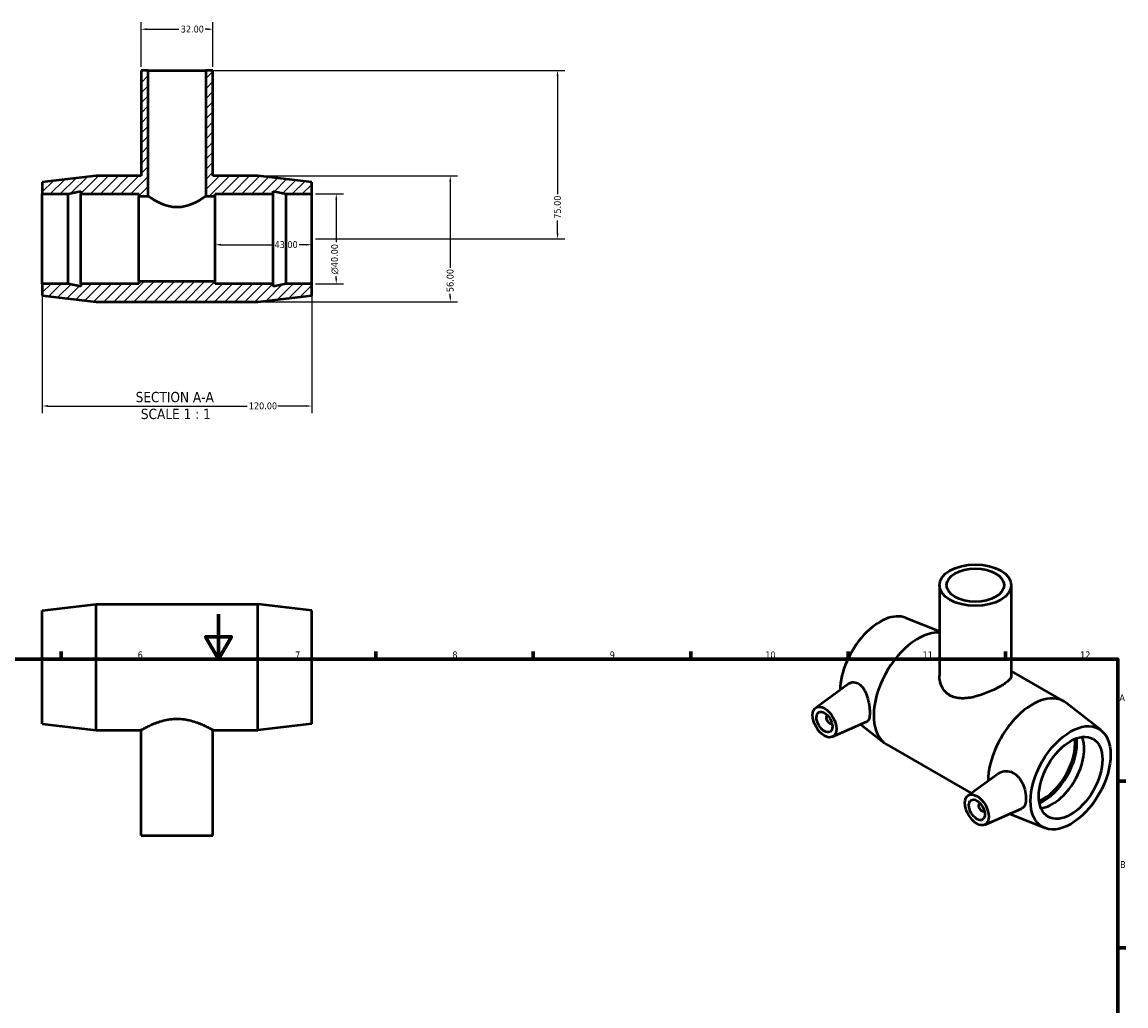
# Model space of a CAD drawing. Header units: millimetres. Extents: x 0 to 900, y -27 to 858.
# Tile 3 of 3: x 333 to 825, y 420 to 858. Entities that reach past the tile are written whole.
import ezdxf

# ---------------------------------------------------------------- set-up
doc = ezdxf.new("R2010")
doc.units = ezdxf.units.MM
for name, color, linetype, lineweight in [('Border (ANSI)', 7, 'Continuous', 70), ('Dimension (ANSI)', 7, 'Continuous', 25), ('Hatch (ANSI)', 7, 'Continuous', 18), ('Symbol (ANSI)', 7, 'Continuous', 25), ('Visible (ANSI)', 7, 'Continuous', 50)]:
    doc.layers.add(name, color=color, linetype=linetype, lineweight=lineweight)
doc.styles.add('Label Text (ANSI)', font='tahoma.ttf')
doc.styles.add('Note Text (ANSI)', font='tahoma.ttf')
doc.dimstyles.new('Default - mm (ANSI)', dxfattribs={"dimtxt": 3.048, "dimasz": 2.5, "dimexe": 3.175, "dimexo": 1.6002, "dimgap": 0.8, "dimtad": 0, "dimtoh": 1, "dimrnd": 1e-08, "dimzin": 4, "dimdsep": 46, "dimtxsty": 'Note Text (ANSI)', "dimcen": 0.09, "dimdle": 10, "dimclrd": 256, "dimclre": 256, "dimclrt": 256, "dimadec": 1, "dimazin": 1, "dimtfac": 1, "dimtofl": 0, "dimtmove": 0, "dimatfit": 3, "dimfxl": 1, "dimtolj": 1, "dimtzin": 4, "dimlwd": -1, "dimlwe": -1, "dimarcsym": 0})

# ---------------------------------------------------------------- blocks, each defined once
blk = doc.blocks.new('Borders Default Border')
at = {"layer": 'Border (ANSI)'}
for p, q in [((350.42, 574), (350.42, 577.45)), ((490.58, 574), (490.58, 577.45)), ((560.67, 574), (560.67, 577.45)), ((630.75, 574), (630.75, 577.45)), ((700.83, 574), (700.83, 577.45)), ((770.92, 574), (770.92, 577.45)), ((821, 519.75), (824.45, 519.75)), ((821, 445.5), (824.45, 445.5))]:
    blk.add_line(p, q, dxfattribs=at)
at = {"layer": 'Border (ANSI)', "flags": 128}
for points in [[(420.5, 594), (420.5, 574), (414.73, 584), (426.27, 584), (420.5, 574)], [(20, 20), (20, 574), (821, 574), (821, 20), (20, 20)]]:
    blk.add_lwpolyline(points, dxfattribs=at)
at = {"layer": 'Border (ANSI)', "attachment_point": 7, "style": 'Note Text (ANSI)'}
for s, insert, char_height in [('6', (384.49, 574.34), 3.05), ('7', (454.6, 574.4), 3.05), ('8', (524.63, 574.33), 3.05), ('9', (594.7, 574.34), 3.05), ('10', (663.96, 574.34), 3.048), ('11', (734.04, 574.4), 3.048), ('12', (804.13, 574.4), 3.048), ('A', (821.63, 555.35), 3.05), ('B', (821.99, 481.1), 3.05)]:
    blk.add_mtext(s, dxfattribs=dict(at, insert=insert, char_height=char_height))
blk = doc.blocks.new('*D7')
at = {"layer": 'Defpoints', "color": 0, "transparency": 16777216}
for p in [(462.03, 781.08), (462.03, 741.08), (472.92, 741.08)]:
    blk.add_point(p, dxfattribs=at)
at = {"layer": 'Dimension (ANSI)', "transparency": 16777216}
for p, q in [((463.63, 781.08), (476.1, 781.08)), ((472.92, 778.58), (472.92, 759.67)), ((472.92, 743.58), (472.92, 744.52)), ((463.63, 741.08), (476.1, 741.08))]:
    blk.add_line(p, q, dxfattribs=at)
for points in [[(472.51, 778.58), (473.34, 778.58), (472.92, 781.08)], [(472.51, 743.58), (473.34, 743.58), (472.92, 741.08)]]:
    blk.add_solid(points, dxfattribs=at)
at = {"layer": 'Dimension (ANSI)', "transparency": 16777216, "insert": (470.63, 745.32), "char_height": 3.048, "attachment_point": 1, "rotation": 90, "style": 'Note Text (ANSI)'}
blk.add_mtext('\\A1;\\fAIGDT|b0|i0;\\H3.0480;\\ln\\fTahoma|b0|i0;\\H3.0480;40.00', dxfattribs=at)
blk = doc.blocks.new('*D8')
at = {"layer": 'Defpoints', "color": 0, "transparency": 16777216}
for p in [(438.03, 789.08), (438.03, 733.08), (523.68, 733.08)]:
    blk.add_point(p, dxfattribs=at)
at = {"layer": 'Dimension (ANSI)', "transparency": 16777216}
for p, q in [((439.63, 789.08), (526.86, 789.08)), ((523.68, 786.58), (523.68, 748.19)), ((439.63, 733.08), (526.86, 733.08)), ((523.68, 735.58), (523.68, 736.59))]:
    blk.add_line(p, q, dxfattribs=at)
for points in [[(523.26, 786.58), (524.1, 786.58), (523.68, 789.08)], [(523.26, 735.58), (524.1, 735.58), (523.68, 733.08)]]:
    blk.add_solid(points, dxfattribs=at)
at = {"layer": 'Dimension (ANSI)', "transparency": 16777216, "insert": (522.09, 737.39), "char_height": 3.048, "attachment_point": 1, "rotation": 90, "style": 'Note Text (ANSI)'}
blk.add_mtext('\\A1;56.00', dxfattribs=at)
blk = doc.blocks.new('*D9')
at = {"layer": 'Defpoints', "color": 0, "transparency": 16777216}
for p in [(414.83, 836.08), (462.03, 761.08), (571.46, 761.08)]:
    blk.add_point(p, dxfattribs=at)
at = {"layer": 'Dimension (ANSI)', "transparency": 16777216}
for p, q in [((416.43, 836.08), (574.64, 836.08)), ((571.46, 833.58), (571.46, 780.91)), ((571.46, 763.58), (571.46, 769.25)), ((463.63, 761.08), (574.64, 761.08))]:
    blk.add_line(p, q, dxfattribs=at)
for points in [[(571.05, 833.58), (571.88, 833.58), (571.46, 836.08)], [(571.05, 763.58), (571.88, 763.58), (571.46, 761.08)]]:
    blk.add_solid(points, dxfattribs=at)
at = {"layer": 'Dimension (ANSI)', "transparency": 16777216, "insert": (569.88, 770.05), "char_height": 3.048, "attachment_point": 1, "rotation": 90, "style": 'Note Text (ANSI)'}
blk.add_mtext('\\A1;75.00', dxfattribs=at)
blk = doc.blocks.new('*D10')
at = {"layer": 'Defpoints', "color": 0, "transparency": 16777216}
for p in [(342.03, 741.08), (462.03, 741.08), (462.03, 686.69)]:
    blk.add_point(p, dxfattribs=at)
at = {"layer": 'Dimension (ANSI)', "transparency": 16777216}
for p, q in [((342.03, 739.48), (342.03, 683.52)), ((462.03, 739.48), (462.03, 683.52)), ((344.53, 686.69), (433.19, 686.69)), ((459.53, 686.69), (446.87, 686.69))]:
    blk.add_line(p, q, dxfattribs=at)
for points in [[(344.53, 687.11), (344.53, 686.28), (342.03, 686.69)], [(459.53, 687.11), (459.53, 686.28), (462.03, 686.69)]]:
    blk.add_solid(points, dxfattribs=at)
at = {"layer": 'Dimension (ANSI)', "transparency": 16777216, "insert": (433.99, 688.28), "char_height": 3.048, "attachment_point": 1, "style": 'Note Text (ANSI)'}
blk.add_mtext('\\A1;120.00', dxfattribs=at)
blk = doc.blocks.new('*D11')
at = {"layer": 'Defpoints', "color": 0, "transparency": 16777216}
for p in [(419.03, 761.08), (462.03, 761.08), (462.03, 758.47)]:
    blk.add_point(p, dxfattribs=at)
at = {"layer": 'Dimension (ANSI)', "transparency": 16777216}
for p, q in [((421.53, 758.47), (444.65, 758.47)), ((459.53, 758.47), (456.42, 758.47))]:
    blk.add_line(p, q, dxfattribs=at)
for points in [[(421.53, 758.89), (421.53, 758.06), (419.03, 758.47)], [(459.53, 758.89), (459.53, 758.06), (462.03, 758.47)]]:
    blk.add_solid(points, dxfattribs=at)
at = {"layer": 'Dimension (ANSI)', "transparency": 16777216, "insert": (445.45, 760.06), "char_height": 3.048, "attachment_point": 1, "style": 'Note Text (ANSI)'}
blk.add_mtext('\\A1;43.00', dxfattribs=at)
blk = doc.blocks.new('*D12')
at = {"layer": 'Defpoints', "color": 0, "transparency": 16777216}
for p in [(418.03, 854.39), (386.03, 836.08), (418.03, 836.08)]:
    blk.add_point(p, dxfattribs=at)
at = {"layer": 'Dimension (ANSI)', "transparency": 16777216}
for p, q in [((386.03, 837.68), (386.03, 857.56)), ((418.03, 837.68), (418.03, 857.56)), ((388.53, 854.39), (402.89, 854.39)), ((415.53, 854.39), (414.55, 854.39))]:
    blk.add_line(p, q, dxfattribs=at)
for points in [[(388.53, 854.81), (388.53, 853.97), (386.03, 854.39)], [(415.53, 854.81), (415.53, 853.97), (418.03, 854.39)]]:
    blk.add_solid(points, dxfattribs=at)
at = {"layer": 'Dimension (ANSI)', "transparency": 16777216, "insert": (403.69, 855.98), "char_height": 3.048, "attachment_point": 1, "style": 'Note Text (ANSI)'}
blk.add_mtext('\\A1;32.00', dxfattribs=at)

msp = doc.modelspace()

# ---------------------------------------------------------------- hatches: boundary and pattern name
at = {"layer": 'Hatch (ANSI)'}
h = msp.add_hatch(dxfattribs=at)
h.set_pattern_fill('ANSI31', color=256, scale=25.4, style=0)
h.set_pattern_definition([(45, (0, 0), (-2.245064, 2.245064), [])])
h.paths.add_polyline_path([(386.031, 836.08), (386.031, 789.08), (366.031, 789.08), (342.031, 786.28), (342.031, 781.08), (353.498, 781.08), (359.231, 782.299), (359.231, 781.08), (385.031, 781.08), (385.031, 780.08), (389.231, 780.08), (389.231, 836.08)])
h.paths.add_polyline_path([(418.031, 789.08), (418.031, 836.08), (414.831, 836.08), (414.831, 780.08), (419.031, 780.08), (419.031, 781.08), (444.831, 781.08), (444.831, 782.299), (450.565, 781.08), (462.031, 781.08), (462.031, 786.28), (438.031, 789.08)])
h.paths.add_polyline_path([(366.031, 733.08), (438.031, 733.08), (462.031, 735.88), (462.031, 741.08), (450.565, 741.08), (444.831, 739.861), (444.831, 741.08), (419.031, 741.08), (419.031, 742.08), (385.031, 742.08), (385.031, 741.08), (359.231, 741.08), (359.231, 739.861), (353.498, 741.08), (342.031, 741.08), (342.031, 735.88)])

# ---------------------------------------------------------------- linework, layer by layer
at = {"layer": 'Visible (ANSI)'}
for p, q in [((386.031, 836.08), (386.031, 789.08)), ((389.231, 836.08), (386.031, 836.08)), ((389.231, 780.08), (389.231, 836.08)), ((389.231, 836.08), (414.831, 836.08)), ((418.031, 836.08), (414.831, 836.08)), ((414.831, 836.08), (414.831, 780.08)), ((418.031, 789.08), (418.031, 836.08)), ((366.031, 789.08), (342.031, 786.28)), ((386.031, 789.08), (366.031, 789.08)), ((438.031, 789.08), (418.031, 789.08)), ((462.031, 786.28), (438.031, 789.08)), ((342.031, 786.28), (342.031, 781.08)), ((353.498, 781.08), (359.231, 782.299)), ((359.231, 782.299), (359.231, 781.08)), ((444.831, 781.08), (444.831, 782.299)), ((444.831, 782.299), (450.565, 781.08)), ((462.031, 781.08), (462.031, 786.28)), ((342.031, 781.08), (353.498, 781.08)), ((342.031, 741.08), (342.031, 781.08)), ((353.498, 741.08), (353.498, 781.08)), ((359.231, 781.08), (385.031, 781.08)), ((359.231, 741.08), (359.231, 781.08)), ((385.031, 781.08), (385.031, 780.08)), ((385.031, 780.08), (389.231, 780.08)), ((385.031, 742.08), (385.031, 780.08)), ((414.831, 780.08), (419.031, 780.08)), ((419.031, 780.08), (419.031, 781.08)), ((419.031, 781.08), (444.831, 781.08)), ((419.031, 742.08), (419.031, 780.08)), ((444.831, 741.08), (444.831, 781.08)), ((450.565, 781.08), (462.031, 781.08)), ((450.565, 741.08), (450.565, 781.08)), ((462.031, 741.08), (462.031, 781.08)), ((353.498, 741.08), (342.031, 741.08)), ((342.031, 741.08), (342.031, 735.88)), ((359.231, 739.861), (353.498, 741.08)), ((385.031, 741.08), (359.231, 741.08)), ((359.231, 741.08), (359.231, 739.861)), ((419.031, 742.08), (385.031, 742.08)), ((385.031, 742.08), (385.031, 741.08)), ((419.031, 741.08), (419.031, 742.08)), ((444.831, 741.08), (419.031, 741.08)), ((450.565, 741.08), (444.831, 739.861)), ((444.831, 739.861), (444.831, 741.08)), ((462.031, 741.08), (450.565, 741.08)), ((462.031, 735.88), (462.031, 741.08)), ((342.031, 735.88), (366.031, 733.08)), ((366.031, 733.08), (438.031, 733.08)), ((438.031, 733.08), (462.031, 735.88)), ((741.48, 606.953), (741.48, 566.577)), ((773.48, 606.953), (773.48, 566.577)), ((342.031, 595.682), (366.031, 598.482)), ((342.031, 545.282), (342.031, 595.682)), ((366.031, 542.482), (366.031, 598.482)), ((366.031, 598.482), (438.031, 598.482)), ((438.031, 542.482), (438.031, 598.482)), ((462.031, 595.682), (438.031, 598.482)), ((462.031, 545.282), (462.031, 595.682)), ((726.543, 592.433), (741.48, 586.467)), ((773.48, 568.734), (796.909, 555.242)), ((686.336, 552.397), (700.869, 562.982)), ((813.482, 542.368), (798.02, 554.492)), ((691.428, 548.999), (691.602, 549.1)), ((693.424, 545.533), (693.599, 545.633)), ((693.808, 539.423), (709.209, 546.218)), ((342.031, 545.282), (366.031, 542.482)), ((366.031, 542.482), (386.031, 542.482)), ((386.031, 495.482), (386.031, 542.482)), ((418.031, 495.482), (418.031, 542.482)), ((418.031, 542.482), (438.031, 542.482)), ((462.031, 545.282), (438.031, 542.482)), ((706.456, 545.003), (716.94, 536.783)), ((718.051, 536.032), (755.674, 514.366)), ((754.219, 513.306), (767.626, 523.072)), ((759.485, 510.009), (759.31, 509.908)), ((761.481, 506.542), (761.306, 506.442)), ((761.69, 500.333), (778.232, 507.63)), ((788.417, 498.841), (772.616, 505.152)), ((386.031, 495.482), (418.031, 495.482))]:
    msp.add_line(p, q, dxfattribs=at)
for centre, major_axis, ratio in [((757.48, 606.953), (-16, 0), 0.5758617), ((757.48, 606.953), (-12.8, 0), 0.5758617), ((690.305, 546.044), (3.743, -6.499), 0.5780931), ((690.305, 546.044), (2.495, -4.333), 0.5780931), ((799.906, 521.205), (-12.576, -21.838), 0.5780931), ((799.906, 521.205), (-9.981, -17.332), 0.5780931), ((758.187, 506.954), (3.743, -6.499), 0.5780931), ((758.187, 506.954), (2.495, -4.333), 0.5780931)]:
    msp.add_ellipse(centre, major_axis=major_axis, ratio=ratio, dxfattribs=at)
for centre, major_axis, start_param, end_param in [((715.054, 570.069), (12.576, 21.838), 0.0827496, 2.3286286), ((732.024, 560.296), (13.973, 24.264), 0.2855523, 3.1415927), ((782.936, 530.978), (13.973, 24.264), 6.2004357, 8.6276007), ((692.426, 547.266), (0.998, -1.733), 2.9593736, 6.4654043), ((787.744, 528.209), (9.981, 17.332), 3.7937964, 5.6309815), ((787.744, 528.209), (10.589, 18.388), 3.8114015, 5.6133764), ((791.798, 525.875), (9.981, 17.332), 3.5581627, 5.8666153), ((760.308, 508.175), (0.998, -1.733), 2.9593736, 6.4654043)]:
    msp.add_ellipse(centre, major_axis=major_axis, ratio=0.5780931, start_param=start_param, end_param=end_param, dxfattribs=at)
for points, knots in [([(402.031, 775.121), (401.188, 775.121), (400.333, 775.2), (398.656, 775.498), (397.835, 775.716), (395.494, 776.499), (394.093, 777.183), (391.88, 778.382), (390.902, 778.99), (389.907, 779.63), (389.652, 779.799), (389.314, 780.024), (389.231, 780.08), (389.231, 780.08)], [0, 0, 0, 0, 0.2528672, 0.2528672, 0.5057344, 0.5057344, 1.0114688, 1.0114688, 1.5113246, 1.5113246, 1.7612525, 1.7612525, 2.0111804, 2.0111804, 2.0111804, 2.0111804]), ([(414.831, 780.08), (414.831, 780.08), (414.749, 780.024), (414.41, 779.799), (414.155, 779.63), (413.161, 778.99), (412.182, 778.382), (409.969, 777.183), (408.569, 776.499), (406.227, 775.716), (405.406, 775.498), (403.73, 775.2), (402.874, 775.121), (402.031, 775.121)], [6.0335411, 6.0335411, 6.0335411, 6.0335411, 6.2834689, 6.2834689, 6.5333968, 6.5333968, 7.0332526, 7.0332526, 7.538987, 7.538987, 7.7918542, 7.7918542, 8.0447214, 8.0447214, 8.0447214, 8.0447214]), ([(773.48, 566.577), (773.48, 566.261), (773.388, 565.93), (772.995, 565.23), (772.693, 564.861), (771.887, 564.089), (771.381, 563.685), (770.199, 562.857), (769.522, 562.433), (768.065, 561.594), (767.246, 561.157), (765.474, 560.284), (764.521, 559.848), (762.549, 559.019), (761.527, 558.626), (759.484, 557.923), (758.463, 557.614), (755.504, 556.858), (753.393, 556.518), (750.442, 556.587), (749.491, 556.706), (747.72, 557.155), (746.898, 557.486), (745.434, 558.329), (744.757, 558.861), (743.576, 560.112), (743.072, 560.831), (741.866, 563.156), (741.48, 564.934), (741.48, 566.577)], [1.2423784, 1.2423784, 1.2423784, 1.2423784, 1.5513917, 1.5513917, 1.860405, 1.860405, 2.1694184, 2.1694184, 2.4784317, 2.4784317, 2.787445, 2.787445, 3.0964584, 3.0964584, 3.4054717, 3.4054717, 3.714485, 3.714485, 4.3356742, 4.3356742, 4.6462688, 4.6462688, 4.9568634, 4.9568634, 5.267458, 5.267458, 5.5780526, 5.5780526, 6.1992418, 6.1992418, 6.1992418, 6.1992418]), ([(700.869, 562.982), (700.939, 563.033), (701.01, 563.081), (701.719, 563.534), (702.504, 563.776), (704.116, 563.739), (704.939, 563.457), (706.436, 562.464), (707.185, 561.655), (708.437, 559.655), (708.945, 558.467), (709.694, 556.146), (709.992, 554.857), (710.379, 552.367), (710.471, 551.167), (710.471, 549.177), (710.379, 548.273), (709.992, 546.93), (709.694, 546.488), (709.287, 546.255), (709.249, 546.235), (709.209, 546.218)], [2.031392, 2.031392, 2.031392, 2.031392, 2.069694, 2.069694, 2.4123895, 2.4123895, 2.755085, 2.755085, 3.130217, 3.130217, 3.505349, 3.505349, 3.8705114, 3.8705114, 4.2356738, 4.2356738, 4.6008362, 4.6008362, 4.9659985, 4.9659985, 5.0027981, 5.0027981, 5.0027981, 5.0027981]), ([(386.031, 542.482), (386.031, 542.482), (386.132, 542.54), (386.549, 542.776), (386.865, 542.953), (387.69, 543.398), (388.199, 543.667), (389.365, 544.249), (390.022, 544.563), (392.115, 545.487), (393.88, 546.175), (396.82, 546.94), (397.849, 547.149), (399.937, 547.432), (400.996, 547.504), (402.031, 547.504)], [7.4352951, 7.4352951, 7.4352951, 7.4352951, 7.7443085, 7.7443085, 8.0533218, 8.0533218, 8.3623351, 8.3623351, 8.6713485, 8.6713485, 9.2925376, 9.2925376, 9.6031322, 9.6031322, 9.9137268, 9.9137268, 9.9137268, 9.9137268]), ([(402.031, 547.504), (403.067, 547.504), (404.126, 547.432), (406.214, 547.149), (407.242, 546.94), (410.182, 546.175), (411.947, 545.487), (414.04, 544.563), (414.697, 544.249), (415.863, 543.667), (416.373, 543.398), (417.197, 542.953), (417.513, 542.776), (417.93, 542.54), (418.031, 542.482), (418.031, 542.482)], [0, 0, 0, 0, 0.3105946, 0.3105946, 0.6211892, 0.6211892, 1.2423784, 1.2423784, 1.5513917, 1.5513917, 1.860405, 1.860405, 2.1694184, 2.1694184, 2.4784317, 2.4784317, 2.4784317, 2.4784317]), ([(767.627, 523.071), (767.798, 523.196), (767.974, 523.31), (768.985, 523.892), (770.01, 524.198), (772.14, 524.25), (773.242, 523.994), (775.106, 523.051), (775.987, 522.352), (777.486, 520.597), (778.107, 519.545), (779.041, 517.45), (779.418, 516.261), (779.906, 513.95), (780.019, 512.829), (780.019, 510.943), (779.906, 510.051), (779.418, 508.644), (779.041, 508.127), (778.466, 507.746), (778.352, 507.684), (778.231, 507.631)], [2.1299592, 2.1299592, 2.1299592, 2.1299592, 2.2109135, 2.2109135, 2.5860455, 2.5860455, 2.9611775, 2.9611775, 3.303873, 3.303873, 3.6465685, 3.6465685, 3.9926443, 3.9926443, 4.33872, 4.33872, 4.6847957, 4.6847957, 5.0308714, 5.0308714, 5.1087872, 5.1087872, 5.1087872, 5.1087872])]:
    msp.add_open_spline(points, degree=3, knots=knots, dxfattribs=at)

# ---------------------------------------------------------------- block references
msp.add_blockref('Borders Default Border', (0, 0))

# ---------------------------------------------------------------- texts
at = {"layer": 'Symbol (ANSI)', "char_height": 4.572, "attachment_point": 7, "style": 'Label Text (ANSI)'}
for s, insert in [('SECTION A-A', (383.607, 688.315)), ('SCALE 1 : 1', (385.926, 680.802))]:
    msp.add_mtext(s, dxfattribs=dict(at, insert=insert))

# ---------------------------------------------------------------- dimensions: what is measured, and where the dimension line sits
at = {"layer": 'Dimension (ANSI)'}
for base, p1, p2, angle, override, picture, middle in [((418.031, 854.39), (386.031, 836.08), (418.031, 836.08), 180, {"dimtoh": 0, "dimdec": 2, "dimtp": 0, "dimtm": 0, "dimtdec": 2, "dimatfit": 1}, '*D12', (408.722, 854.39)), ((571.462, 761.08), (414.831, 836.08), (462.031, 761.08), 90, {"dimtoh": 0, "dimdec": 2, "dimtp": 0, "dimtm": 0, "dimtdec": 2, "dimatfit": 1}, '*D9', (571.462, 775.08)), ((523.681, 733.08), (438.031, 789.08), (438.031, 733.08), 270, {"dimtoh": 0, "dimdec": 2, "dimtp": 0, "dimtm": 0, "dimtdec": 2, "dimatfit": 1}, '*D8', (523.681, 742.389)), ((462.031, 758.474), (419.031, 761.08), (462.031, 761.08), 180, {"dimtoh": 0, "dimdec": 2, "dimse1": 1, "dimse2": 1, "dimtp": 0, "dimtm": 0, "dimtdec": 2, "dimatfit": 1}, '*D11', (450.531, 758.474)), ((462.031, 686.694), (342.031, 741.08), (462.031, 741.08), 180, {"dimtoh": 0, "dimdec": 2, "dimtp": 0, "dimtm": 0, "dimtdec": 2, "dimatfit": 1}, '*D10', (440.031, 686.694))]:
    dim = msp.add_linear_dim(base=base, p1=p1, p2=p2, angle=angle, dimstyle='Default - mm (ANSI)', override=override, dxfattribs=at)
    dim.commit()
    dim.dimension.update_dxf_attribs({"geometry": picture, "text_midpoint": middle, "dimtype": 160})
dim = msp.add_linear_dim(base=(472.923, 741.08), p1=(462.031, 781.08), p2=(462.031, 741.08), angle=90, text='\\fAIGDT|b0|i0;\\H3.0480;\\ln\\fTahoma|b0|i0;\\H3.0480;<>', dimstyle='Default - mm (ANSI)', override={"dimtoh": 0, "dimdec": 2, "dimtp": 0, "dimtm": 0, "dimtdec": 2, "dimatfit": 1}, dxfattribs=at)
dim.commit()
dim.dimension.update_dxf_attribs({"geometry": '*D7', "text_midpoint": (472.923, 752.097), "dimtype": 160})

doc.saveas('drawing.dxf')
